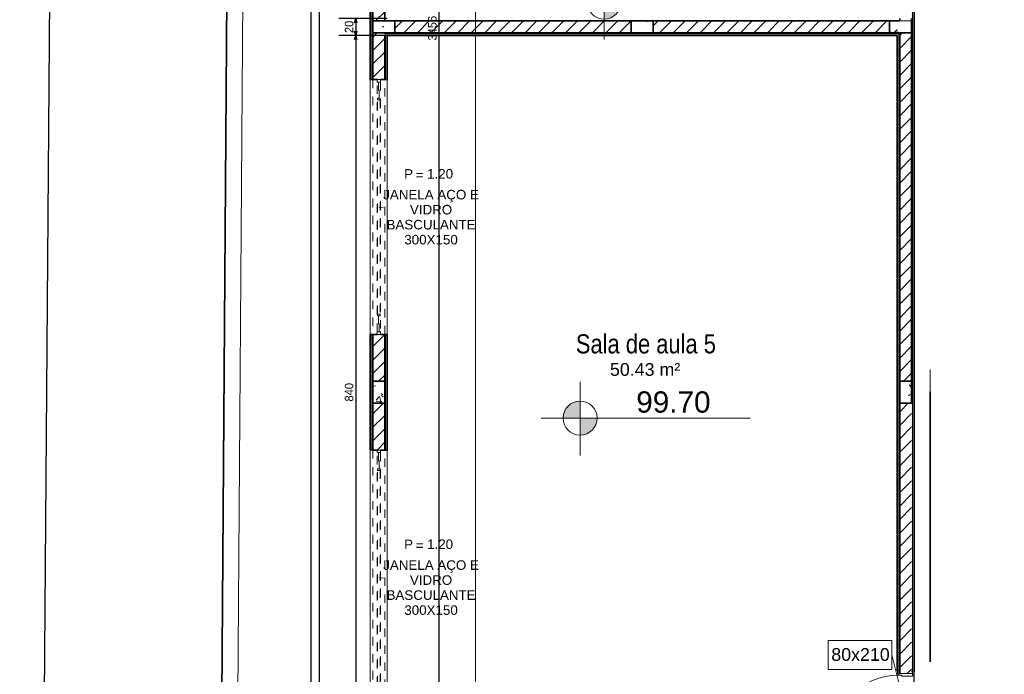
# Model space of a CAD drawing. Header units: millimetres. Extents: x -109 to 627, y -178 to 173.
# Tile 13 of 178: x -18 to -7, y 19 to 27. Entities that reach past the tile are written whole.
import ezdxf

# ---------------------------------------------------------------- set-up
doc = ezdxf.new("R2010")
doc.units = ezdxf.units.MM
doc.linetypes.add('Traço Curto', pattern=[0.00153, 0.001, -0.00053])
doc.layers.add('A-PAREDE', color=5, linetype='Continuous')
doc.layers.add('A-PISOS-NIVEL', color=1, linetype='Continuous')
for name, color, linetype, lineweight in [('ARQ - ALVENARIA - OSSO', 2, 'Continuous', 35), ('ARQ - COTA_NÍVEL', 2, 'Continuous', 5), ('ARQ - DIVISORIA', 3, 'Continuous', 35), ('ARQ - JANELA', 2, 'Traço Curto', 5), ('ARQ - PAREDE VISTA', 4, 'Continuous', 9), ('ARQ - PAREDES_HACHURA', 9, 'Continuous', 35), ('ARQ - PAREDES_REVESTIMENTO', 3, 'Continuous', 35), ('ARQ - PILAR', 4, 'Continuous', 15), ('ARQ - PORTA', 3, 'Continuous', 9), ('ARQ - PORTA_FOLHA', 3, 'Continuous', 20), ('ARQ - PORTA_GIRO', 1, 'Continuous', 5), ('ARQ - SIMBOLO_CORTE', 2, 'Continuous', 5), ('ARQ -SIMBOLO_PORTA', 2, 'Continuous', 9), ('ARQ -TEXTO_AMBIENTE', 2, 'Continuous', 5), ('ARQ -TEXTO_JANELA', 2, 'Continuous', 9), ('MURO', 2, 'Continuous', 0)]:
    doc.layers.add(name, color=color, linetype=linetype, lineweight=lineweight)
doc.styles.add('Arial Narrow', font='ARIALN.TTF', dxfattribs={"height": 0.225})
doc.styles.add('Arial_2', font='arial.ttf', dxfattribs={"height": 0.15})
doc.styles.add('Arial_3', font='arial.ttf', dxfattribs={"height": 0.0015})
doc.styles.add('Arial_4', font='arial.ttf', dxfattribs={"height": 0.1125})
doc.styles.add('GULIM', font='Gulim.ttf')
doc.dimstyles.new('GULIM-100', dxfattribs={"dimtxt": 0.1, "dimasz": 0.05, "dimexe": 0.2, "dimexo": 0, "dimgap": 0.025, "dimtad": 1, "dimdec": 0, "dimlfac": 100, "dimzin": 12, "dimdsep": 46, "dimtxsty": 'GULIM', "dimblk": 'OPEN30', "dimcen": 0, "dimclrd": 152, "dimclre": 152, "dimclrt": 152, "dimaunit": 1, "dimadec": 0, "dimazin": 0, "dimtfac": 1.875, "dimtdec": 0, "dimtmove": 2, "dimatfit": 3, "dimldrblk": 'OPEN30', "dimfxl": 0, "dimtolj": 1, "dimtzin": 12, "dimlwd": -1, "dimarcsym": 0})
pattern_1 = [(50, (-17.2688, 35.45875), (0.54629, -0.047295), [0.056985, -0.628837]), (355, (-17.2688, 35.45875), (-0.105401, 0.573222), [0.045988, -0.50287]), (100.451, (-17.2228, 35.45476), (0.44084, 0.525572), [0.048987, -0.533862]), (46.184, (-17.2688, 35.6107), (0.812912, -0.126028), [0.085978, -0.942756]), (96.636, (-17.2008, 35.6007), (0.71181, 0.74206), [0.07298, -0.800793]), (351.184, (-17.2688, 35.6107), (0.712045, 0.742424), [0.068982, -0.753805]), (21, (-17.1928, 35.57273), (0.454867, -0.306212), [0.056985, -0.628837]), (326, (-17.1928, 35.5727), (0.185717, 0.55245), [0.045988, -0.50287]), (71.451, (-17.1548, 35.54773), (0.64037, 0.245952), [0.048987, -0.533862]), (37.5, (-17.26879, 35.45875), (0.0092036, 0.2540508), [0.0249935, -0.471878, 0.0249935, -0.4848744, -0.504869]), (37.5, (-17.26879, 35.45875), (0.0092036, 0.2540508), [-1.006739, 0.024994, -0.479876]), (7.5, (-17.2688, 35.45875), (0.200409, 0.3006604), [0.0249935, -0.265931, 0.0249935, -0.459881, -0.19195]), (7.5, (-17.2688, 35.45875), (0.200409, 0.3006604), [-0.775799, 0.024994, -0.166957]), (327.5, (-17.43874, 35.45875), (0.4063776, -0.0170732), [0.0249935, -0.164957, 0.0249935, -0.568853, -0.788796]), (327.5, (-17.43874, 35.45875), (0.4063776, -0.0170732), [-0.784797, 0.024994, -0.763802]), (317.5, (-17.51472, 35.45875), (0.443884, 0.075988), [0.024994, -0.222942, 0.024994, -0.369904, -0.559855]), (317.5, (-17.51472, 35.45875), (0.443884, 0.075988), [-0.641834, 0.024994, -0.534861])]
pattern_2 = [(45, (-17.26879, 35.45875), (-0.07917545, 0.07917545), [])]

# ---------------------------------------------------------------- blocks, each defined once
blk = doc.blocks.new('_Open30')
at = {"color": 0, "linetype": 'ByBlock', "lineweight": -2}
for p, q in [((-1, 0.27), (0, 0)), ((0, 0), (-1, -0.27)), ((0, 0), (-1, 0))]:
    blk.add_line(p, q, dxfattribs=at)
blk = doc.blocks.new('*D697')
at = {"color": 152, "lineweight": -2, "transparency": 16777216}
for p, q in [((-15.846, 55.95), (-18.126, 55.966)), ((-16.212, 5.951), (-18.492, 5.968))]:
    blk.add_line(p, q, dxfattribs=at)
at = {"color": 152, "transparency": 16777216}
blk.add_line((-18.291, 6.016), (-17.927, 55.915), dxfattribs=at)
at = {"layer": 'Defpoints', "color": 0, "transparency": 16777216}
for p in [(-17.926, 55.965), (-15.846, 55.95), (-16.212, 5.951)]:
    blk.add_point(p, dxfattribs=at)
at = {"color": 152, "transparency": 16777216, "xscale": 0.05, "yscale": 0.05, "zscale": 0.05}
for p, rotation in [((-17.926, 55.965), 89.58136189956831), ((-18.292, 5.966), 269.5813618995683)]:
    blk.add_blockref('_Open30', p, dxfattribs=dict(at, rotation=rotation))
at = {"color": 152, "transparency": 16777216, "insert": (-18.185, 30.966), "char_height": 0.1, "attachment_point": 5, "rotation": 89.5814, "style": 'GULIM'}
blk.add_mtext('\\A1;5000', dxfattribs=at)
blk = doc.blocks.new('POR_PM_GIRO_1FL - 80 x 210 cm Externa-6335210-NÍVEL 1')
at = {"layer": 'ARQ - PORTA'}
for p, q in [((-0.437, 0.739), (-0.437, 0.838)), ((-0.437, 0.838), (-0.405, 0.838)), ((-0.405, 0.818), (-0.427, 0.818)), ((-0.427, 0.818), (-0.427, 0.739)), ((-0.4, 0.849), (-0.405, 0.849)), ((-0.405, 0.849), (-0.405, 0.828)), ((-0.405, 0.828), (-0.405, 0.807)), ((-0.365, 0.849), (-0.36, 0.849)), ((-0.36, 0.849), (-0.36, 0.828)), ((-0.328, 0.838), (-0.36, 0.838)), ((-0.36, 0.828), (-0.36, 0.807)), ((-0.36, 0.818), (-0.338, 0.818)), ((-0.338, 0.818), (-0.338, 0.739)), ((-0.328, 0.739), (-0.328, 0.838)), ((-0.427, 0.739), (-0.437, 0.739)), ((-0.405, 0.807), (-0.4, 0.807)), ((-0.36, 0.807), (-0.365, 0.807)), ((-0.338, 0.739), (-0.328, 0.739)), ((-0.45, 0.095), (-0.41, 0.095)), ((-0.45, 0.08), (-0.45, 0.095)), ((-0.41, 0.08), (-0.45, 0.08)), ((-0.42, -0.08), (-0.42, 0.08)), ((-0.41, 0.095), (-0.41, 0.08)), ((-0.41, 0.08), (-0.4, 0.08)), ((-0.4, 0.08), (-0.4, 0.045)), ((-0.4, 0.045), (-0.39, 0.045)), ((-0.39, 0.045), (-0.39, -0.08)), ((0.39, 0.045), (0.4, 0.045)), ((0.39, -0.08), (0.39, 0.045)), ((0.4, 0.08), (0.41, 0.08)), ((0.4, 0.045), (0.4, 0.08)), ((0.41, 0.08), (0.41, 0.095)), ((0.41, 0.095), (0.45, 0.095)), ((0.45, 0.08), (0.41, 0.08)), ((0.42, 0.08), (0.42, -0.08)), ((0.45, 0.095), (0.45, 0.08)), ((-0.445, -0.08), (-0.405, -0.08)), ((-0.445, -0.095), (-0.445, -0.08)), ((-0.405, -0.095), (-0.445, -0.095)), ((-0.405, -0.08), (-0.405, -0.095)), ((-0.39, -0.08), (-0.405, -0.08)), ((0.405, -0.08), (0.39, -0.08)), ((0.405, -0.08), (0.445, -0.08)), ((0.405, -0.095), (0.405, -0.08)), ((0.445, -0.095), (0.405, -0.095)), ((0.445, -0.08), (0.445, -0.095))]:
    blk.add_line(p, q, dxfattribs=at)
at = {"layer": 'ARQ - PORTA_FOLHA'}
for p, q in [((-0.4, 0.88), (-0.365, 0.88)), ((-0.4, 0.08), (-0.4, 0.88)), ((-0.365, 0.88), (-0.365, 0.08)), ((-0.365, 0.08), (-0.4, 0.08))]:
    blk.add_line(p, q, dxfattribs=at)
at = {"layer": 'ARQ - PORTA_GIRO'}
blk.add_arc((-0.4, 0.08), 0.8, 359.9678, 89.9678, dxfattribs=at)
blk = doc.blocks.new('JANELA BASCULANTE PRÁTICA DE REVIT - JANELA AÇO E VIDRO BASCULANTE 300X150-6338859-NÍVEL 1')
at = {"layer": 'ARQ - JANELA'}
for p, q in [((1.5, 0.07), (-1.5, 0.07)), ((-1.47, 0.02), (-1.5, 0.02)), ((-1.5, 0.02), (-1.5, -0.02)), ((-1.47, -0.02), (-1.47, 0.02)), ((-1.47, 0.02), (1.47, 0.02)), ((-1.28, 0.005), (-1.47, 0.005)), ((-1.47, 0.005), (-1.47, -0.005)), ((-1.26, 0.015), (-1.28, 0.015)), ((-1.28, 0.015), (-1.28, -0.015)), ((-1.28, -0.005), (-1.28, 0.005)), ((-1.26, -0.015), (-1.26, 0.015)), ((-1.26, 0.015), (1.26, 0.015)), ((1.28, 0.015), (1.26, 0.015)), ((1.26, 0.015), (1.26, -0.015)), ((1.28, -0.015), (1.28, 0.015)), ((1.47, 0.005), (1.28, 0.005)), ((1.28, 0.005), (1.28, -0.005)), ((1.5, 0.02), (1.47, 0.02)), ((1.47, 0.02), (1.47, -0.02)), ((1.47, -0.005), (1.47, 0.005)), ((1.5, -0.02), (1.5, 0.02)), ((-1.5, -0.02), (-1.47, -0.02)), ((-1.5, -0.07), (1.5, -0.07)), ((-1.47, -0.005), (-1.28, -0.005)), ((1.47, -0.02), (-1.47, -0.02)), ((-1.28, -0.015), (-1.26, -0.015)), ((1.26, -0.015), (-1.26, -0.015)), ((1.26, -0.015), (1.28, -0.015)), ((1.28, -0.005), (1.47, -0.005)), ((1.47, -0.02), (1.5, -0.02))]:
    blk.add_line(p, q, dxfattribs=at)
blk = doc.blocks.new('JANELA BASCULANTE PRÁTICA DE REVIT - JANELA AÇO E VIDRO BASCULANTE 300X150-V4-NÍVEL 1')
at = {"layer": 'ARQ - JANELA'}
for p, q in [((1.499, 0.07), (-1.5, 0.07)), ((-1.47, 0.02), (-1.5, 0.02)), ((-1.5, 0.02), (-1.5, -0.02)), ((-1.47, -0.02), (-1.47, 0.02)), ((-1.47, 0.02), (1.47, 0.02)), ((-1.28, 0.005), (-1.47, 0.005)), ((-1.47, 0.005), (-1.47, -0.005)), ((-1.26, 0.015), (-1.28, 0.015)), ((-1.28, 0.015), (-1.28, -0.015)), ((-1.28, -0.005), (-1.28, 0.005)), ((-1.26, -0.015), (-1.26, 0.015)), ((-1.26, 0.015), (1.26, 0.015)), ((1.28, 0.015), (1.26, 0.015)), ((1.26, 0.015), (1.26, -0.015)), ((1.28, -0.015), (1.28, 0.015)), ((1.47, 0.005), (1.28, 0.005)), ((1.28, 0.005), (1.28, -0.005)), ((1.5, 0.02), (1.47, 0.02)), ((1.47, 0.02), (1.47, -0.02)), ((1.47, -0.005), (1.47, 0.005)), ((1.5, -0.02), (1.5, 0.02)), ((-1.5, -0.02), (-1.47, -0.02)), ((-1.5, -0.07), (1.5, -0.07)), ((-1.47, -0.005), (-1.28, -0.005)), ((1.47, -0.02), (-1.47, -0.02)), ((-1.28, -0.015), (-1.26, -0.015)), ((1.26, -0.015), (-1.26, -0.015)), ((1.26, -0.015), (1.28, -0.015)), ((1.28, -0.005), (1.47, -0.005)), ((1.47, -0.02), (1.5, -0.02))]:
    blk.add_line(p, q, dxfattribs=at)
blk = doc.blocks.new('Identificador de Porta - Legal-790717-NÍVEL 1')
at = {"layer": 'ARQ -SIMBOLO_PORTA'}
for p, q in [((-0.00575, -0.0037), (-0.00575, 0.00083)), ((-0.00575, 0.00083), (0.00425, 0.00083)), ((0.00425, 0.00083), (0.00425, -0.0037)), ((0.00425, -0.0037), (-0.00575, -0.0037))]:
    blk.add_line(p, q, dxfattribs=at)
blk = doc.blocks.new('Identificação de Janela - Modelo 1-6080617-NÍVEL 1')
at = {"layer": 'ARQ -TEXTO_JANELA', "char_height": 0.0015, "attachment_point": 1, "style": 'Arial_3'}
for s, insert, width in [('P', (-0.00449, 0.00572), 0.0016835), ('=', (-0.00267, 0.00556), 0.0015232)]:
    blk.add_mtext(s, dxfattribs=dict(at, insert=insert, width=width))
blk = doc.blocks.new('*D714')
at = {"color": 152, "lineweight": -2, "transparency": 16777216}
for p, q in [((-14.167, 26.733), (-14.739, 26.733)), ((-14.167, 26.533), (-14.739, 26.533))]:
    blk.add_line(p, q, dxfattribs=at)
at = {"color": 152, "transparency": 16777216}
blk.add_line((-14.539, 26.683), (-14.539, 26.583), dxfattribs=at)
at = {"layer": 'Defpoints', "color": 0, "transparency": 16777216}
for p in [(-14.167, 26.733), (-14.539, 26.533), (-14.167, 26.533)]:
    blk.add_point(p, dxfattribs=at)
at = {"color": 152, "transparency": 16777216, "xscale": 0.05, "yscale": 0.05, "zscale": 0.05}
for p, rotation in [((-14.539, 26.733), 90), ((-14.539, 26.533), 270)]:
    blk.add_blockref('_Open30', p, dxfattribs=dict(at, rotation=rotation))
at = {"color": 152, "transparency": 16777216, "insert": (-14.616, 26.633), "char_height": 0.1, "attachment_point": 5, "rotation": 90, "style": 'GULIM'}
blk.add_mtext('\\A1;20', dxfattribs=at)
blk = doc.blocks.new('*D715')
at = {"color": 152, "lineweight": -2, "transparency": 16777216}
for p, q in [((-14.167, 26.533), (-14.739, 26.533)), ((-14.167, 18.135), (-14.739, 18.135))]:
    blk.add_line(p, q, dxfattribs=at)
at = {"color": 152, "transparency": 16777216}
blk.add_line((-14.539, 26.483), (-14.539, 18.185), dxfattribs=at)
at = {"layer": 'Defpoints', "color": 0, "transparency": 16777216}
for p in [(-14.167, 26.533), (-14.539, 18.135), (-14.167, 18.135)]:
    blk.add_point(p, dxfattribs=at)
at = {"color": 152, "transparency": 16777216, "xscale": 0.05, "yscale": 0.05, "zscale": 0.05}
for p, rotation in [((-14.539, 26.533), 90), ((-14.539, 18.135), 270)]:
    blk.add_blockref('_Open30', p, dxfattribs=dict(at, rotation=rotation))
at = {"color": 152, "transparency": 16777216, "insert": (-14.616, 22.334), "char_height": 0.1, "attachment_point": 5, "rotation": 90, "style": 'GULIM'}
blk.add_mtext('\\A1;840', dxfattribs=at)
blk = doc.blocks.new('*D719')
at = {"layer": 'A-PAREDE', "color": 152, "lineweight": -2, "transparency": 16777216}
for p, q in [((-14.367, 52.726), (-15.264, 52.726)), ((-14.367, 9.338), (-15.264, 9.338))]:
    blk.add_line(p, q, dxfattribs=at)
at = {"layer": 'A-PAREDE', "color": 152, "transparency": 16777216}
blk.add_line((-15.064, 9.388), (-15.064, 52.676), dxfattribs=at)
at = {"layer": 'Defpoints', "color": 0, "transparency": 16777216}
for p in [(-15.064, 52.726), (-14.367, 52.726), (-14.367, 9.338)]:
    blk.add_point(p, dxfattribs=at)
at = {"layer": 'A-PAREDE', "color": 152, "transparency": 16777216, "xscale": 0.05, "yscale": 0.05, "zscale": 0.05}
for p, rotation in [((-15.064, 52.726), 90), ((-15.064, 9.338), 270)]:
    blk.add_blockref('_Open30', p, dxfattribs=dict(at, rotation=rotation))
at = {"layer": 'A-PAREDE', "color": 152, "transparency": 16777216, "insert": (-15.141, 31.032), "char_height": 0.1, "attachment_point": 5, "rotation": 90, "style": 'GULIM'}
blk.add_mtext('\\A1;4339', dxfattribs=at)
blk = doc.blocks.new('Elevações de ponto - Cota de Nível 1-825078-NÍVEL 1')
at = {"layer": 'ARQ - COTA_NÍVEL'}
h = blk.add_hatch(color=256, dxfattribs=at)
edge = h.paths.add_edge_path(flags=0)
edge.add_line((0, 0.002278), (0, 0.000678))
edge.add_line((0, 0.000678), (-0.0016, 0.000678))
edge.add_arc((0, 0.000678), 0.0016, 90, 180, ccw=False)
h = blk.add_hatch(color=256, dxfattribs=at)
edge = h.paths.add_edge_path(flags=0)
edge.add_arc((0, 0.000678), 0.0016, 270, 360, ccw=False)
edge.add_line((0, -0.000922), (0, 0.000678))
edge.add_line((0, 0.000678), (0.0016, 0.000678))
for p, q in [((0, 0.004106), (0, -0.002843)), ((0, -0.00218), (0, 0.003078)), ((0, 0.000678), (0, 0.002278)), ((-0.003665, 0.000678), (0.016004, 0.000678)), ((-0.0016, 0.000678), (0, 0.000678)), ((0.0016, 0.000678), (0, 0.000678)), ((0, 0.000678), (0, -0.000922))]:
    blk.add_line(p, q, dxfattribs=at)
blk.add_circle((0, 0.000678), 0.0016, dxfattribs=at)
for start, end in [(90, 180), (270, 360)]:
    blk.add_arc((0, 0.000678), 0.0016, start, end, dxfattribs=at)
blk = doc.blocks.new('*D998')
at = {"color": 152, "lineweight": -2, "transparency": 16777216}
for p, q in [((-14.077, 43.899), (-13.36, 43.899)), ((-14.077, 9.338), (-13.36, 9.338))]:
    blk.add_line(p, q, dxfattribs=at)
at = {"color": 152, "transparency": 16777216}
blk.add_line((-13.56, 43.849), (-13.56, 9.388), dxfattribs=at)
at = {"layer": 'Defpoints', "color": 0, "transparency": 16777216}
for p in [(-14.077, 43.899), (-14.077, 9.338), (-13.56, 9.338)]:
    blk.add_point(p, dxfattribs=at)
at = {"color": 152, "transparency": 16777216, "xscale": 0.05, "yscale": 0.05, "zscale": 0.05}
for p, rotation in [((-13.56, 43.899), 90), ((-13.56, 9.338), 270)]:
    blk.add_blockref('_Open30', p, dxfattribs=dict(at, rotation=rotation))
at = {"color": 152, "transparency": 16777216, "insert": (-13.636, 26.618), "char_height": 0.1, "attachment_point": 5, "rotation": 90, "style": 'GULIM'}
blk.add_mtext('\\A1;3456', dxfattribs=at)

msp = doc.modelspace()

# ---------------------------------------------------------------- hatches: boundary and pattern name
at = {"layer": 'ARQ - PAREDES_HACHURA'}
h = msp.add_hatch(color=256, dxfattribs=at)
h.paths.add_polyline_path([(-14.33719, 9.36758), (-14.33719, 10.05741), (-14.34719, 10.05741), (-14.34719, 9.36758)], flags=0)
h.paths.add_polyline_path([(-14.33719, 13.05661), (-14.33719, 14.41626), (-14.34719, 14.41626), (-14.34719, 13.05661)], flags=0)
h.paths.add_polyline_path([(-14.33719, 17.41582), (-14.33727, 18.6555), (-14.34719, 18.65518), (-14.34719, 17.41582)], flags=0)
h.paths.add_polyline_path([(-14.34719, 21.65472), (-14.33719, 21.65472), (-14.33719, 23.01345), (-14.34719, 23.01345), (-14.34719, 22.20426)], flags=0)
h.paths.add_polyline_path([(-14.33719, 26.01267), (-14.33719, 26.70309), (-14.33719, 35.85071), (-14.34719, 35.85071), (-14.34719, 26.01267)], flags=0)
h.paths.add_polyline_path([(-14.33719, 38.85092), (-14.33719, 40.21057), (-14.34719, 40.21057), (-14.34719, 38.85092)], flags=0)
h.paths.add_polyline_path([(-14.34719, 43.20882), (-14.33719, 43.20882), (-14.33719, 43.89864), (-14.34719, 43.89864), (-14.34719, 43.72868)], flags=0)
h = msp.add_hatch(dxfattribs=at)
h.set_pattern_fill('FP_6', color=256, scale=0.999741, style=0, pattern_type=2)
h.set_pattern_definition(pattern_2)
h.paths.add_polyline_path([(-14.31315, 26.70309), (-14.19722, 26.70309), (-14.19722, 27.25295), (-14.33719, 27.25295), (-14.33719, 26.70309)], flags=0)
h.paths.add_polyline_path([(-14.33719, 30.25218), (-14.19722, 30.25218), (-14.19722, 30.80203), (-14.33719, 30.80203)], flags=0)
for points in [[(-7.99883, 19.05008), (-7.98883, 19.05008), (-7.98883, 28.13772), (-7.99883, 28.13772), (-7.99883, 20.10629)], [(-11.03804, 26.55313), (-8.13879, 26.55313), (-8.13879, 26.56313), (-8.37151, 26.56313), (-14.19722, 26.56313), (-14.19722, 26.55313), (-11.29798, 26.55313)], [(-8.13879, 19.05508), (-8.13948, 26.55313), (-8.14879, 26.55242), (-8.14879, 19.05508)]]:
    msp.add_hatch(color=256, dxfattribs=at).paths.add_polyline_path(points, flags=0)
h = msp.add_hatch(dxfattribs=at)
h.set_pattern_fill('FP_6', color=256, scale=0.999741, style=0, pattern_type=2)
h.set_pattern_definition(pattern_2)
h.paths.add_polyline_path([(-11.76673, 26.56313), (-11.29798, 26.56313), (-11.29798, 26.70309), (-14.07726, 26.70309), (-14.07726, 26.56313)], flags=0)
h = msp.add_hatch(dxfattribs=at)
h.set_pattern_fill('FP_6', color=256, scale=0.999741, style=0, pattern_type=2)
h.set_pattern_definition(pattern_2)
h.paths.add_polyline_path([(-8.37151, 26.56313), (-8.25876, 26.56313), (-8.25876, 26.70309), (-11.03804, 26.70309), (-11.03804, 26.56313)], flags=0)
h = msp.add_hatch(dxfattribs=at)
h.set_pattern_fill('FP_6', color=256, scale=0.999741, style=0, pattern_type=2)
h.set_pattern_definition(pattern_2)
h.paths.add_polyline_path([(-14.2872, 22.46419), (-14.19722, 22.46419), (-14.19722, 23.01405), (-14.33719, 23.01405), (-14.33719, 22.46419)], flags=0)
h.paths.add_polyline_path([(-14.33719, 26.01327), (-14.19722, 26.01327), (-14.19722, 26.56313), (-14.33719, 26.56313)], flags=0)
h = msp.add_hatch(color=256, dxfattribs=at)
h.paths.add_polyline_path([(-14.18723, 18.11532), (-14.18723, 18.65518), (-14.19722, 18.65518), (-14.19722, 18.11532), (-14.19184, 18.11532)], flags=0)
h.paths.add_polyline_path([(-14.19722, 21.65445), (-14.18723, 21.65445), (-14.18723, 23.0141), (-14.19722, 23.01405), (-14.19722, 22.20426)], flags=0)
h.paths.add_polyline_path([(-14.19722, 26.01327), (-14.18723, 26.01327), (-14.18723, 26.55313), (-14.19722, 26.55312), (-14.19722, 26.53314)], flags=0)
h = msp.add_hatch(dxfattribs=at)
h.set_pattern_fill('FP_6', color=256, scale=0.999741, style=0, pattern_type=2)
h.set_pattern_definition(pattern_2)
h.paths.add_polyline_path([(-7.99883, 22.46419), (-7.99883, 26.56313), (-8.13879, 26.56313), (-8.13879, 22.46419)], flags=0)
h = msp.add_hatch(dxfattribs=at)
h.set_pattern_fill('FP_6', color=256, scale=0.999741, style=0, pattern_type=2)
h.set_pattern_definition(pattern_2)
h.paths.add_polyline_path([(-14.19722, 18.10532), (-14.19722, 18.65518), (-14.33719, 18.65518), (-14.33719, 18.10532)], flags=0)
h.paths.add_polyline_path([(-14.19722, 21.6544), (-14.19722, 22.20426), (-14.33719, 22.20426), (-14.33719, 21.6544), (-14.24721, 21.6544)], flags=0)
h = msp.add_hatch(dxfattribs=at)
h.set_pattern_fill('FP_6', color=256, scale=0.999741, style=0, pattern_type=2)
h.set_pattern_definition(pattern_2)
h.paths.add_polyline_path([(-7.99883, 18.10532), (-7.99883, 18.1853), (-8.13879, 18.1853), (-8.13879, 18.10532)], flags=0)
h.paths.add_polyline_path([(-8.1138, 19.02508), (-7.99883, 19.02508), (-7.99883, 22.20426), (-8.13879, 22.20426), (-8.13879, 19.02508)], flags=0)
at = {"layer": 'ARQ - PILAR'}
h = msp.add_hatch(dxfattribs=at)
h.set_pattern_fill('FP_1', color=256, scale=0.999741, style=0, pattern_type=2)
h.set_pattern_definition(pattern_1)
h.paths.add_polyline_path([(-14.19722, 26.56313), (-14.07726, 26.56313), (-14.07726, 26.70309), (-14.33719, 26.70309), (-14.33719, 26.56313)], flags=0)
h = msp.add_hatch(dxfattribs=at)
h.set_pattern_fill('FP_1', color=256, scale=0.999741, style=0, pattern_type=2)
h.set_pattern_definition(pattern_1)
h.paths.add_polyline_path([(-11.03804, 26.56313), (-11.03804, 26.70309), (-11.29798, 26.70309), (-11.29798, 26.56313)], flags=0)
h = msp.add_hatch(dxfattribs=at)
h.set_pattern_fill('FP_1', color=256, scale=0.999741, style=0, pattern_type=2)
h.set_pattern_definition(pattern_1)
h.paths.add_polyline_path([(-7.99883, 26.56313), (-7.99883, 26.70309), (-8.25876, 26.70309), (-8.25876, 26.56313), (-8.13879, 26.56313)], flags=0)
h = msp.add_hatch(dxfattribs=at)
h.set_pattern_fill('FP_1', color=256, scale=0.999741, style=0, pattern_type=2)
h.set_pattern_definition(pattern_1)
h.paths.add_polyline_path([(-14.19722, 22.20426), (-14.19722, 22.46419), (-14.33719, 22.46419), (-14.33719, 22.20426)], flags=0)
h = msp.add_hatch(dxfattribs=at)
h.set_pattern_fill('FP_1', color=256, scale=0.999741, style=0, pattern_type=2)
h.set_pattern_definition(pattern_1)
h.paths.add_polyline_path([(-7.99883, 22.20426), (-7.99883, 22.46419), (-8.13879, 22.46419), (-8.13879, 22.20426)], flags=0)

# ---------------------------------------------------------------- linework, layer by layer
at = {"linetype": 'Continuous'}
msp.add_line((-15.84619, 55.94972), (-16.21151, 5.951), dxfattribs=at)
at = {"color": 2}
msp.add_lwpolyline([(9.22671, 46.32801), (9.22671, 43.92863), (-5.56946, 43.92863), (-5.59945, 9.33759), (-7.96884, 9.33759), (-7.96884, 46.32801), (9.22671, 46.32801)], dxfattribs=at)
at = {"layer": 'A-PISOS-NIVEL', "color": 252}
msp.add_line((-14.96718, 53.72635), (-14.96718, 8.73775), dxfattribs=at)
at = {"layer": 'ARQ - ALVENARIA - OSSO', "color": 4}
msp.add_line((-15.84301, 55.94969), (-16.20824, 5.96392), dxfattribs=at)
at = {"layer": 'ARQ - ALVENARIA - OSSO'}
for p, q in [((-14.33719, 27.25295), (-14.33719, 26.70309)), ((-14.19722, 26.70309), (-14.19722, 27.25295)), ((-14.33719, 26.70309), (-8.13879, 26.70309)), ((-14.07726, 26.70309), (-14.07726, 26.56313)), ((-11.29798, 26.56313), (-11.29798, 26.70309)), ((-11.03804, 26.70309), (-11.03804, 26.56313)), ((-8.25876, 26.56313), (-8.25876, 26.70309)), ((-8.13879, 26.70309), (-8.13879, 26.73309)), ((-14.19722, 26.56313), (-14.33719, 26.56313)), ((-14.33719, 26.56313), (-14.33719, 26.01327)), ((-14.19722, 26.56313), (-14.19722, 26.55313)), ((-14.19722, 26.01327), (-14.19722, 26.53314)), ((-14.07726, 26.56313), (-11.29798, 26.56313)), ((-11.03804, 26.56313), (-8.25876, 26.56313)), ((-7.99883, 26.56313), (-8.13879, 26.56313)), ((-8.13879, 26.55313), (-8.13879, 26.56313)), ((-8.13879, 26.53314), (-8.13879, 22.46419)), ((-7.99883, 22.46419), (-7.99883, 26.56313)), ((-14.33719, 26.01327), (-14.2872, 26.01327)), ((-14.24721, 26.01327), (-14.19722, 26.01327)), ((-14.2872, 23.01405), (-14.33719, 23.01405)), ((-14.33719, 23.01405), (-14.33719, 22.46419)), ((-14.19722, 23.01405), (-14.24721, 23.01405)), ((-14.19722, 22.46419), (-14.19722, 23.01405)), ((-14.33719, 22.46419), (-14.19722, 22.46419)), ((-8.13879, 22.46419), (-7.99883, 22.46419)), ((-7.77952, 19.1609), (-7.77952, 22.34008)), ((-14.19722, 22.20426), (-14.33719, 22.20426)), ((-14.33719, 22.20426), (-14.33719, 21.6544)), ((-14.19722, 21.6544), (-14.19722, 22.20426)), ((-8.13879, 22.20426), (-8.13879, 19.02508)), ((-7.99883, 22.20426), (-8.13879, 22.20426)), ((-14.33719, 21.6544), (-14.2872, 21.6544)), ((-14.24721, 21.6544), (-14.19722, 21.6544))]:
    msp.add_line(p, q, dxfattribs=at)
at = {"layer": 'ARQ - DIVISORIA'}
for p, q in [((-14.33719, 26.01267), (-14.33719, 26.70309)), ((-7.99883, 26.73309), (-7.99883, 22.20426)), ((-8.13879, 26.56313), (-14.19722, 26.56313)), ((-14.34719, 26.01267), (-14.33719, 26.01267)), ((-14.19722, 26.01327), (-14.18723, 26.01327)), ((-14.33719, 23.01345), (-14.34719, 23.01345)), ((-14.18723, 23.0141), (-14.19722, 23.0141)), ((-14.19722, 23.0141), (-14.19722, 22.20426)), ((-14.33719, 22.20426), (-14.33719, 22.46419)), ((-8.13879, 22.20426), (-8.13879, 22.46419)), ((-14.34719, 21.65472), (-14.33719, 21.65472)), ((-14.19722, 21.65445), (-14.18723, 21.65445)), ((-8.14879, 19.05508), (-8.13879, 19.05508)), ((-7.99883, 19.05008), (-7.98883, 19.05008))]:
    msp.add_line(p, q, dxfattribs=at)
at = {"layer": 'ARQ - PAREDE VISTA'}
for p, q in [((-14.34719, 26.01267), (-14.34719, 35.85071)), ((-7.98883, 28.13772), (-7.98883, 19.05008)), ((-8.14879, 26.55313), (-14.18723, 26.55313)), ((-14.18723, 26.55313), (-14.18723, 26.01327)), ((-8.14879, 19.05508), (-8.14879, 26.55313)), ((-14.36718, 23.01345), (-14.36718, 26.01267)), ((-14.16723, 26.01327), (-14.16723, 23.0141)), ((-14.34719, 21.65472), (-14.34719, 23.01345)), ((-14.18723, 23.0141), (-14.18723, 21.65445)), ((-14.36718, 18.6555), (-14.36718, 21.65472)), ((-14.16723, 21.65445), (-14.16723, 18.65518))]:
    msp.add_line(p, q, dxfattribs=at)
at = {"layer": 'ARQ - PAREDES_REVESTIMENTO'}
for p, q in [((-14.36718, 35.85071), (-14.36718, 26.01267)), ((-7.96884, 19.05008), (-7.96884, 28.13772)), ((-14.16723, 26.53314), (-8.16879, 26.53314)), ((-14.16723, 26.01327), (-14.16723, 26.53314)), ((-8.16879, 26.53314), (-8.16879, 19.05508)), ((-14.36718, 26.01267), (-14.34719, 26.01267)), ((-14.18723, 26.01327), (-14.16723, 26.01327)), ((-14.36718, 23.01345), (-14.36718, 21.65472)), ((-14.34719, 23.01345), (-14.36718, 23.01345)), ((-14.16723, 23.0141), (-14.18723, 23.0141)), ((-14.16723, 21.65445), (-14.16723, 23.0141)), ((-14.36718, 21.65472), (-14.34719, 21.65472)), ((-14.18723, 21.65445), (-14.16723, 21.65445)), ((-8.16879, 19.05508), (-8.16379, 19.05508)), ((-7.97384, 19.05008), (-7.96884, 19.05008))]:
    msp.add_line(p, q, dxfattribs=at)
at = {"layer": 'ARQ - PILAR'}
for p, q in [((-14.07726, 26.70309), (-14.33719, 26.70309)), ((-14.33719, 26.70309), (-14.33719, 26.56313)), ((-14.07726, 26.56313), (-14.07726, 26.70309)), ((-11.03804, 26.70309), (-11.29798, 26.70309)), ((-11.29798, 26.70309), (-11.29798, 26.56313)), ((-11.03804, 26.56313), (-11.03804, 26.70309)), ((-7.99883, 26.70309), (-8.25876, 26.70309)), ((-8.25876, 26.70309), (-8.25876, 26.56313)), ((-7.99883, 26.56313), (-7.99883, 26.70309)), ((-14.33719, 26.56313), (-14.07726, 26.56313)), ((-11.29798, 26.56313), (-11.03804, 26.56313)), ((-8.25876, 26.56313), (-7.99883, 26.56313)), ((-7.77952, 22.34008), (-7.77952, 22.60001)), ((-14.19722, 22.46419), (-14.33719, 22.46419)), ((-14.33719, 22.46419), (-14.33719, 22.20426)), ((-14.19722, 22.20426), (-14.19722, 22.46419)), ((-7.99883, 22.46419), (-8.13879, 22.46419)), ((-8.13879, 22.46419), (-8.13879, 22.20426)), ((-14.33719, 22.20426), (-14.19722, 22.20426)), ((-8.13879, 22.20426), (-7.99883, 22.20426))]:
    msp.add_line(p, q, dxfattribs=at)
at = {"layer": 'ARQ - SIMBOLO_CORTE'}
msp.add_line((-13.13065, 56.16892), (-13.13065, 5.39384), dxfattribs=at)
at = {"layer": 'ARQ -SIMBOLO_PORTA'}
msp.add_line((-8.06881, 18.60519), (-8.22951, 19.24252), dxfattribs=at)
at = {"layer": 'ARQ -TEXTO_JANELA'}
for p, q in [((-14.26721, 24.51366), (-14.21265, 24.50532)), ((-14.26721, 20.15479), (-14.21265, 20.14645))]:
    msp.add_line(p, q, dxfattribs=at)
at = {"layer": 'MURO', "color": 4, "linetype": 'ByBlock'}
msp.add_line((-15.65306, 55.94803), (-16.01693, 6.14931), dxfattribs=at)

# ---------------------------------------------------------------- block references
at = {"layer": 'ARQ - COTA_NÍVEL', "xscale": 124.9999999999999, "yscale": 124.9999999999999, "zscale": 124.9999999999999}
for p in [(-11.61622, 26.84017), (-11.89886, 21.94541)]:
    msp.add_blockref('Elevações de ponto - Cota de Nível 1-825078-NÍVEL 1', p, dxfattribs=at)
at = {"layer": 'ARQ - JANELA', "xscale": 0.9997410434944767, "yscale": 0.9997410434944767, "zscale": 0.9997410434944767, "rotation": 89.99999999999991}
for name, p in [('JANELA BASCULANTE PRÁTICA DE REVIT - JANELA AÇO E VIDRO BASCULANTE 300X150-V4-NÍVEL 1', (-14.26721, 24.51366)), ('JANELA BASCULANTE PRÁTICA DE REVIT - JANELA AÇO E VIDRO BASCULANTE 300X150-6338859-NÍVEL 1', (-14.26721, 20.15479))]:
    msp.add_blockref(name, p, dxfattribs=at)
at = {"layer": 'ARQ - PORTA', "xscale": 0.9997410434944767, "yscale": 0.9997410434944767, "zscale": 0.9997410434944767, "rotation": 89.99999999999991}
msp.add_blockref('POR_PM_GIRO_1FL - 80 x 210 cm Externa-6335210-NÍVEL 1', (-8.06881, 18.60519), dxfattribs=at)
at = {"layer": 'ARQ -SIMBOLO_PORTA', "xscale": 74.98057826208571, "yscale": 74.98057826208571, "zscale": 74.98057826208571}
msp.add_blockref('Identificador de Porta - Legal-790717-NÍVEL 1', (-8.54842, 19.3501), dxfattribs=at)
at = {"layer": 'ARQ -TEXTO_JANELA', "xscale": 74.98057826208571, "yscale": 74.98057826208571, "zscale": 74.98057826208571}
for p in [(-13.63237, 24.53035), (-13.63237, 20.17148)]:
    msp.add_blockref('Identificação de Janela - Modelo 1-6080617-NÍVEL 1', p, dxfattribs=at)

# ---------------------------------------------------------------- texts
at = {"layer": 'ARQ - COTA_NÍVEL', "insert": (-11.23808, 22.34424), "char_height": 0.25, "width": 0.8141331, "attachment_point": 1, "line_spacing_factor": 0.941778, "style": 'Arial_2'}
msp.add_mtext('99.70', dxfattribs=at)
at = {"layer": 'ARQ -SIMBOLO_PORTA', "insert": (-8.59979, 19.32325), "char_height": 0.149961, "width": 0.8224899, "attachment_point": 2, "line_spacing_factor": 0.941778, "style": 'Arial_2'}
msp.add_mtext('80x210', dxfattribs=at)
at = {"layer": 'ARQ -TEXTO_AMBIENTE', "attachment_point": 2}
for s, insert, char_height, width, line_spacing_factor, style in [('Sala de aula 5', (-11.1246, 23.01621), 0.2249417, 1.9723384, 0.974696, 'Arial Narrow'), ('50.43 m²', (-11.13396, 22.67734), 0.149961, 0.9877222, 0.941778, 'Arial_2')]:
    msp.add_mtext(s, dxfattribs=dict(at, insert=insert, char_height=char_height, width=width, line_spacing_factor=line_spacing_factor, style=style))
at = {"layer": 'ARQ -TEXTO_JANELA', "line_spacing_factor": 0.941778, "style": 'Arial_4'}
for s, insert, char_height, width, attachment_point in [('1.20', (-13.39252, 24.96127), 0.112471, 0.3662711, 3), ('JANELA AÇO E\\PVIDRO\\PBASCULANTE\\P300X150', (-13.65211, 24.71566), 0.1124709, 1.3452891, 2), ('1.20', (-13.39252, 20.6024), 0.112471, 0.3662711, 3), ('JANELA AÇO E\\PVIDRO\\PBASCULANTE\\P300X150', (-13.65211, 20.35678), 0.1124709, 1.3452891, 2)]:
    msp.add_mtext(s, dxfattribs=dict(at, insert=insert, char_height=char_height, width=width, attachment_point=attachment_point))

# ---------------------------------------------------------------- dimensions: what is measured, and where the dimension line sits
dim = msp.add_aligned_dim(p1=(-16.21151, 5.951), p2=(-15.84619, 55.94972), distance=2.08012, dimstyle='GULIM-100')
dim.commit()
dim.dimension.update_dxf_attribs({"geometry": '*D697', "text_midpoint": (-18.18518, 30.96612)})
for base, p1, p2, picture, middle in [((-13.56002, 9.33759), (-14.07726, 43.89864), (-14.07726, 9.33759), '*D998', (-13.63635, 26.61812)), ((-14.53946, 26.53314), (-14.16723, 26.73309), (-14.16723, 26.53314), '*D714', (-14.61572, 26.63311)), ((-14.53946, 18.13531), (-14.16723, 26.53314), (-14.16723, 18.13531), '*D715', (-14.61579, 22.33423))]:
    dim = msp.add_linear_dim(base=base, p1=p1, p2=p2, angle=90, dimstyle='GULIM-100')
    dim.commit()
    dim.dimension.update_dxf_attribs({"geometry": picture, "text_midpoint": middle})
at = {"layer": 'A-PAREDE', "color": 252}
dim = msp.add_linear_dim(base=(-15.06432, 52.72635), p1=(-14.36718, 9.33759), p2=(-14.36718, 52.72635), angle=90, dimstyle='GULIM-100', dxfattribs=at)
dim.commit()
dim.dimension.update_dxf_attribs({"geometry": '*D719', "text_midpoint": (-15.14065, 31.03197)})

doc.saveas('drawing.dxf')
